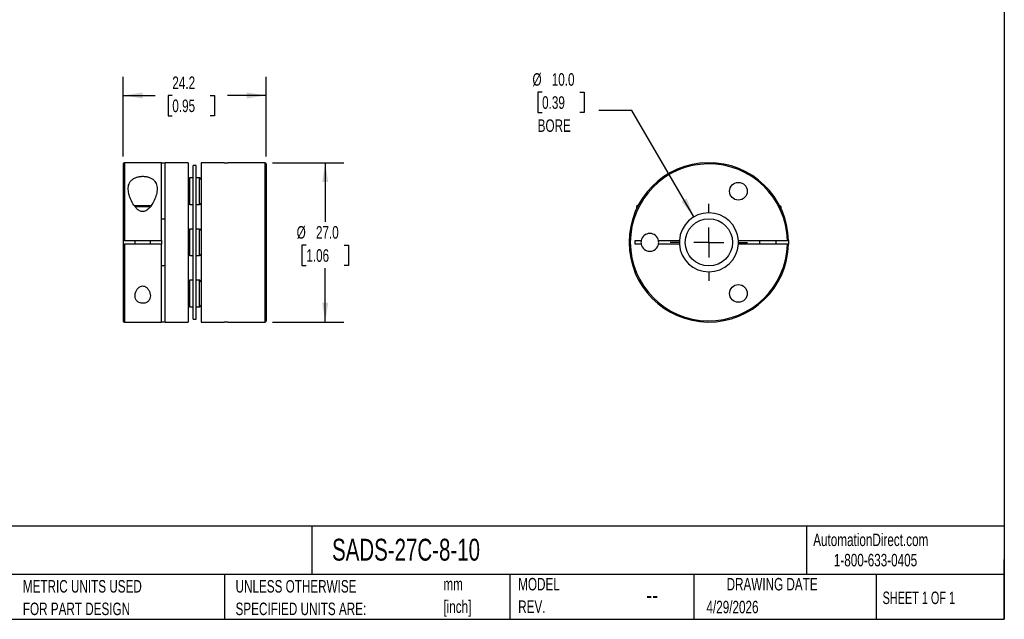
# Model space of a CAD drawing. Header units: millimetres. Extents: x 6 to 273, y 6 to 210.
# Tile 2 of 3: x 106 to 273, y 6 to 108. Entities that reach past the tile are written whole.
import ezdxf

# ---------------------------------------------------------------- set-up
doc = ezdxf.new("R2010")
doc.units = ezdxf.units.MM
doc.linetypes.add('SLD-Center', pattern=[19.05, 15.24, -1.27, 1.27, -1.27])
doc.linetypes.add('SLD-Solid', pattern=[0])
doc.layers.add('CENTER', color=40, linetype='SLD-Center')
doc.layers.add('DIMENSIONS', color=140, linetype='SLD-Solid', lineweight=25)
doc.layers.add('TEXT', color=140, linetype='SLD-Solid', lineweight=25)
doc.styles.add('SLDTEXTSTYLE0', font='TXT', dxfattribs={"width": 0.7})
doc.styles.add('SLDTEXTSTYLE1', font='TXT', dxfattribs={"width": 0.65})
doc.dimstyles.new('SLDDIMSTYLE0', dxfattribs={"dimtxt": 2.158008, "dimasz": 3.302, "dimexe": 0, "dimexo": 0.0625, "dimgap": 0.539502, "dimtad": 0, "dimtih": 1, "dimtoh": 1, "dimdec": 1, "dimrnd": 1e-09, "dimzin": 4, "dimdsep": 46, "dimtxsty": 'SLDTEXTSTYLE0', "dimsah": 1, "dimcen": 0.09, "dimadec": 0, "dimazin": 1, "dimtfac": 1, "dimtdec": 1, "dimtofl": 0, "dimtmove": 0, "dimatfit": 3, "dimfxl": 0, "dimfrac": 2, "dimtolj": 1, "dimtzin": 12, "dimarcsym": 0})
doc.dimstyles.new('SLDDIMSTYLE1', dxfattribs={"dimtxt": 2.158008, "dimasz": 3.302, "dimexe": 0, "dimexo": 0.0625, "dimgap": 0.539502, "dimtad": 0, "dimtih": 1, "dimtoh": 1, "dimdec": 1, "dimrnd": 1e-09, "dimzin": 12, "dimdsep": 46, "dimtxsty": 'SLDTEXTSTYLE0', "dimsah": 1, "dimcen": 0.09, "dimadec": 0, "dimazin": 3, "dimtfac": 1, "dimtdec": 1, "dimtofl": 0, "dimtmove": 0, "dimatfit": 3, "dimfxl": 0, "dimfrac": 2, "dimtolj": 1, "dimtzin": 12, "dimarcsym": 0})
doc.dimstyles.new('SLDDIMSTYLE2', dxfattribs={"dimtxt": 2.158008, "dimasz": 3.302, "dimexe": 0, "dimexo": 0.0625, "dimgap": 0.539502, "dimtad": 0, "dimtih": 1, "dimtoh": 1, "dimdec": 1, "dimrnd": 1e-09, "dimzin": 4, "dimdsep": 46, "dimtxsty": 'SLDTEXTSTYLE0', "dimsah": 1, "dimcen": 0, "dimadec": 0, "dimazin": 1, "dimtfac": 1, "dimtdec": 1, "dimtofl": 0, "dimtmove": 0, "dimatfit": 3, "dimfxl": 0, "dimfrac": 2, "dimtolj": 1, "dimtzin": 12, "dimarcsym": 0})

# ---------------------------------------------------------------- blocks, each defined once
blk = doc.blocks.new('SW_NOTE_0')
at = {"layer": 'TEXT', "color": 0, "char_height": 2.117, "attachment_point": 1, "style": 'SLDTEXTSTYLE0'}
for s, insert in [('mm', (0, 2.73)), ('[inch]', (0, -1.09))]:
    blk.add_mtext(s, dxfattribs=dict(at, insert=insert))
blk = doc.blocks.new('SW_NOTE_0_1')
at = {"layer": 'TEXT', "color": 0, "char_height": 2.1167, "attachment_point": 1, "style": 'SLDTEXTSTYLE0'}
for s, insert in [('UNLESS OTHERWISE', (0, 2.73)), ('SPECIFIED UNITS ARE:', (0, -1.09))]:
    blk.add_mtext(s, dxfattribs=dict(at, insert=insert))
blk = doc.blocks.new('SW_NOTE_0_5')
at = {"layer": 'TEXT', "color": 0, "char_height": 2.1167, "attachment_point": 1, "style": 'SLDTEXTSTYLE0'}
for s, insert in [('METRIC UNITS USED', (0, 2.73)), ('FOR PART DESIGN', (0, -1.09))]:
    blk.add_mtext(s, dxfattribs=dict(at, insert=insert))
blk = doc.blocks.new('SW_NOTE_0_6')
at = {"layer": 'TEXT', "color": 0, "char_height": 2.117, "attachment_point": 1, "style": 'SLDTEXTSTYLE0'}
for s, insert in [('MODEL', (0, 2.73)), ('REV.', (0, -1.09))]:
    blk.add_mtext(s, dxfattribs=dict(at, insert=insert))
blk = doc.blocks.new('_D')
at = {"layer": 'DIMENSIONS'}
for p, q in [((149.11, 83.72), (161.23, 83.72)), ((158.06, 83.72), (158.06, 73.67)), ((154.85, 69.75), (154.12, 69.75)), ((154.12, 69.75), (154.12, 66.32)), ((161.26, 69.75), (161.99, 69.75)), ((161.99, 69.75), (161.99, 66.32)), ((154.12, 66.32), (154.85, 66.32)), ((158.06, 56.72), (158.06, 65.84)), ((161.99, 66.32), (161.26, 66.32)), ((149.11, 56.72), (161.23, 56.72))]:
    blk.add_line(p, q, dxfattribs=at)
for points in [[(158.06, 83.72), (157.55, 80.42), (158.56, 80.42)], [(158.06, 56.72), (158.56, 60.02), (157.55, 60.02)]]:
    blk.add_solid(points, dxfattribs=at)
at = {"layer": 'DIMENSIONS', "char_height": 2.117, "attachment_point": 1, "style": 'SLDTEXTSTYLE0'}
for s, insert in [('%%c', (153.22, 72.97)), ('27.0', (156.48, 72.97)), ('1.06', (154.85, 69.05))]:
    blk.add_mtext(s, dxfattribs=dict(at, insert=insert))
blk = doc.blocks.new('_D_1')
at = {"layer": 'DIMENSIONS'}
for p, q in [((123.84, 84.79), (123.84, 98.28)), ((148.04, 84.79), (148.04, 98.28)), ((123.84, 95.11), (129.23, 95.11)), ((132.16, 95.11), (131.43, 95.11)), ((131.43, 95.11), (131.43, 91.68)), ((138.57, 95.11), (139.29, 95.11)), ((139.29, 95.11), (139.29, 91.68)), ((148.04, 95.11), (141.49, 95.11)), ((131.43, 91.68), (132.16, 91.68)), ((139.29, 91.68), (138.57, 91.68))]:
    blk.add_line(p, q, dxfattribs=at)
for points in [[(123.84, 95.11), (127.15, 94.6), (127.15, 95.61)], [(148.04, 95.11), (144.74, 95.61), (144.74, 94.6)]]:
    blk.add_solid(points, dxfattribs=at)
at = {"layer": 'DIMENSIONS', "char_height": 2.117, "attachment_point": 1, "style": 'SLDTEXTSTYLE0'}
for s, insert in [('24.2', (132.16, 98.32)), ('0.95', (132.16, 94.41))]:
    blk.add_mtext(s, dxfattribs=dict(at, insert=insert))
blk = doc.blocks.new('_D_2')
at = {"layer": 'DIMENSIONS'}
for p, q in [((194.78, 95.67), (194.05, 95.67)), ((194.05, 95.67), (194.05, 92.24)), ((201.19, 95.67), (201.91, 95.67)), ((201.91, 95.67), (201.91, 92.24)), ((194.05, 92.24), (194.78, 92.24)), ((201.91, 92.24), (201.19, 92.24)), ((209.96, 92.54), (204.41, 92.54)), ((220.5, 74.53), (209.96, 92.54))]:
    blk.add_line(p, q, dxfattribs=at)
blk.add_solid([(220.5, 74.53), (219.27, 77.64), (218.39, 77.13)], dxfattribs=at)
at = {"layer": 'DIMENSIONS', "char_height": 2.117, "attachment_point": 1, "style": 'SLDTEXTSTYLE0'}
for s, insert in [('%%c', (193.15, 98.88)), ('10.0', (196.41, 98.88)), ('0.39', (194.78, 94.97)), ('BORE', (194.03, 91.06))]:
    blk.add_mtext(s, dxfattribs=dict(at, insert=insert))
blk = doc.blocks.new('SW_CENTERMARKSYMBOL_0')
at = {"layer": 'CENTER', "color": 0}
for p, q in [((0, 5.08), (0, 6.54)), ((0, 0), (0, 2.54)), ((-5.08, 0), (-6.54, 0)), ((0, 0), (-2.54, 0)), ((0, 0), (0, -2.54)), ((0, 0), (2.54, 0)), ((5.08, 0), (6.54, 0)), ((0, -5.08), (0, -6.54))]:
    blk.add_line(p, q, dxfattribs=at)

msp = doc.modelspace()

# ---------------------------------------------------------------- linework, layer by layer
for p, q in [((123.84, 83.52), (123.84, 70.52)), ((130.34, 83.72), (124.04, 83.72)), ((124.04, 83.72), (124.04, 70.52)), ((130.34, 83.72), (130.94, 83.72)), ((130.34, 70.52), (130.34, 83.72)), ((134.84, 83.72), (130.94, 83.72)), ((130.94, 56.72), (130.94, 83.72)), ((134.84, 83.72), (134.84, 56.72)), ((140.94, 83.72), (137.04, 83.72)), ((137.04, 83.72), (137.04, 56.72)), ((140.94, 83.72), (141.54, 83.72)), ((147.84, 83.72), (141.54, 83.72)), ((147.84, 83.72), (147.84, 56.72)), ((148.04, 83.52), (148.04, 56.92)), ((136.19, 83.22), (135.69, 83.22)), ((135.69, 70.22), (135.69, 83.22)), ((136.19, 70.22), (136.19, 83.22)), ((135.69, 81.13), (135.14, 81.13)), ((135.14, 78.88), (135.14, 81.13)), ((136.74, 81.13), (136.19, 81.13)), ((136.74, 78.88), (136.74, 81.13)), ((135.14, 76.63), (135.14, 78.88)), ((136.74, 76.63), (136.74, 78.88)), ((125.68, 76.47), (128.61, 76.47)), ((125.84, 76.27), (128.47, 76.27)), ((135.14, 76.63), (135.69, 76.63)), ((136.19, 76.63), (136.74, 76.63)), ((210.97, 76.47), (210.77, 76.27)), ((210.77, 76.27), (210.77, 75.89)), ((210.77, 76.27), (210.96, 76.27)), ((210.97, 76.47), (211.06, 76.47)), ((234.99, 76.47), (235.02, 76.47)), ((235.27, 76.22), (235.02, 76.47)), ((235.12, 76.22), (235.27, 76.22)), ((235.27, 75.89), (235.27, 76.22)), ((130.34, 74.22), (130.94, 74.22)), ((135.69, 72.47), (135.14, 72.47)), ((135.14, 70.22), (135.14, 72.47)), ((136.74, 72.47), (136.19, 72.47)), ((136.74, 70.22), (136.74, 72.47)), ((123.84, 70.52), (123.84, 69.92)), ((124.04, 70.52), (130.34, 70.52)), ((125.84, 70.52), (125.84, 69.92)), ((128.44, 69.92), (128.44, 70.52)), ((130.34, 70.52), (130.34, 69.92)), ((135.14, 67.97), (135.14, 70.22)), ((135.69, 57.22), (135.69, 70.22)), ((136.19, 57.22), (136.19, 70.22)), ((136.74, 67.97), (136.74, 70.22)), ((210.52, 70.52), (211.55, 70.52)), ((210.52, 69.92), (210.52, 70.52)), ((214.49, 70.52), (218.03, 70.52)), ((228.02, 70.52), (236.32, 70.52)), ((231.62, 70.52), (231.62, 69.92)), ((234.42, 69.92), (234.42, 70.52)), ((236.52, 70.52), (236.52, 69.92)), ((123.84, 69.92), (123.84, 56.92)), ((130.34, 69.92), (124.04, 69.92)), ((124.04, 69.92), (124.04, 56.72)), ((130.34, 56.72), (130.34, 69.92)), ((211.55, 69.92), (210.52, 69.92)), ((218.03, 69.92), (214.49, 69.92)), ((236.32, 69.92), (228.02, 69.92)), ((135.14, 67.97), (135.69, 67.97)), ((136.19, 67.97), (136.74, 67.97)), ((130.94, 66.22), (130.34, 66.22)), ((135.69, 63.81), (135.14, 63.81)), ((135.14, 61.56), (135.14, 63.81)), ((136.74, 63.81), (136.19, 63.81)), ((136.74, 61.56), (136.74, 63.81)), ((135.14, 59.31), (135.14, 61.56)), ((136.74, 59.31), (136.74, 61.56)), ((135.14, 59.31), (135.69, 59.31)), ((136.19, 59.31), (136.74, 59.31)), ((124.04, 56.72), (130.34, 56.72)), ((130.94, 56.72), (130.34, 56.72)), ((130.94, 56.72), (134.84, 56.72)), ((135.69, 57.22), (136.19, 57.22)), ((137.04, 56.72), (140.94, 56.72)), ((141.54, 56.72), (140.94, 56.72)), ((141.54, 56.72), (147.84, 56.72))]:
    msp.add_line(p, q)
for centre, radius in [((228.02, 78.88), 1.5), ((223.02, 70.22), 4), ((228.02, 61.56), 1.5)]:
    msp.add_circle(centre, radius)
for centre, radius, start, end in [((124.04, 83.52), 0.2, 90, 180), ((147.84, 83.52), 0.2, 0, 90), ((223.02, 70.22), 13.5, 1.2733, 358.7267), ((223.02, 70.22), 13.3, 1.2925, 358.7075), ((135.14, 80.83), 0.3, 90, 180), ((136.74, 80.83), 0.3, 0, 90), ((135.14, 76.93), 0.3, 180, 270), ((136.74, 76.93), 0.3, 270, 0), ((223.02, 70.22), 5, 3.4398, 176.5602), ((135.14, 72.17), 0.3, 90, 180), ((136.74, 72.17), 0.3, 0, 90), ((213.02, 70.22), 1.5, 11.537, 168.463), ((213.02, 70.22), 1.5, 168.463, 191.537), ((213.02, 70.22), 1.5, 348.463, 11.537), ((223.02, 70.22), 5, 176.5602, 183.4398), ((223.02, 70.22), 5, 356.5602, 3.4398), ((213.02, 70.22), 1.5, 191.537, 348.463), ((223.02, 70.22), 5, 183.4398, 356.5602), ((135.14, 68.27), 0.3, 180, 270), ((136.74, 68.27), 0.3, 270, 0), ((135.14, 63.51), 0.3, 90, 180), ((136.74, 63.51), 0.3, 0, 90), ((135.14, 59.61), 0.3, 180, 270), ((136.74, 59.61), 0.3, 270, 0), ((124.04, 56.92), 0.2, 180, 270), ((147.84, 56.92), 0.2, 270, 0)]:
    msp.add_arc(centre, radius, start, end)
for points, knots in [([(129.59, 79.29), (129.59, 79.44), (129.58, 79.6), (129.53, 79.89), (129.49, 80.04), (129.37, 80.31), (129.3, 80.44), (129.11, 80.68), (129, 80.8), (128.74, 81), (128.58, 81.09), (128.24, 81.24), (128.06, 81.3), (127.76, 81.36), (127.66, 81.37), (127.45, 81.4), (127.34, 81.41), (127.03, 81.41), (126.82, 81.4), (126.41, 81.34), (126.22, 81.29), (125.86, 81.16), (125.69, 81.08), (125.41, 80.9), (125.28, 80.79), (125.07, 80.56), (124.99, 80.43), (124.85, 80.17), (124.8, 80.03), (124.73, 79.74), (124.71, 79.59), (124.69, 79.28), (124.7, 79.13), (124.73, 78.81), (124.75, 78.65), (124.82, 78.32), (124.87, 78.16), (124.98, 77.83), (125.04, 77.66), (125.26, 77.16), (125.43, 76.83), (125.76, 76.36), (125.88, 76.2), (126.08, 75.98), (126.15, 75.91), (126.3, 75.78), (126.38, 75.71), (126.64, 75.55), (126.84, 75.46), (127.16, 75.43), (127.27, 75.44), (127.47, 75.49), (127.57, 75.52), (127.76, 75.62), (127.84, 75.67), (128.01, 75.79), (128.08, 75.86), (128.3, 76.07), (128.42, 76.22), (128.77, 76.69), (128.95, 77.01), (129.26, 77.67), (129.38, 78.01), (129.55, 78.66), (129.59, 78.98), (129.59, 79.29)], [0, 0, 0, 0, 0.03125, 0.03125, 0.0625, 0.0625, 0.09375, 0.09375, 0.125, 0.125, 0.15625, 0.15625, 0.1875, 0.1875, 0.203125, 0.203125, 0.21875, 0.21875, 0.25, 0.25, 0.28125, 0.28125, 0.3125, 0.3125, 0.34375, 0.34375, 0.375, 0.375, 0.40625, 0.40625, 0.4375, 0.4375, 0.46875, 0.46875, 0.5, 0.5, 0.53125, 0.53125, 0.5625, 0.5625, 0.625, 0.625, 0.65625, 0.65625, 0.671875, 0.671875, 0.6875, 0.6875, 0.71875, 0.71875, 0.734375, 0.734375, 0.75, 0.75, 0.765625, 0.765625, 0.78125, 0.78125, 0.8125, 0.8125, 0.875, 0.875, 0.9375, 0.9375, 1, 1, 1, 1]), ([(124.04, 70.52), (123.99, 70.52), (123.94, 70.52), (123.87, 70.52), (123.84, 70.52), (123.84, 70.52)], [0, 0, 0, 0, 0.5, 0.5, 1, 1, 1, 1]), ([(236.32, 70.52), (236.37, 70.52), (236.43, 70.52), (236.5, 70.52), (236.52, 70.52), (236.52, 70.52)], [0, 0, 0, 0, 0.5, 0.5, 1, 1, 1, 1]), ([(123.84, 69.92), (123.84, 69.92), (123.87, 69.92), (123.94, 69.92), (123.99, 69.92), (124.04, 69.92)], [0, 0, 0, 0, 0.5, 0.5, 1, 1, 1, 1]), ([(236.52, 69.92), (236.52, 69.92), (236.5, 69.92), (236.43, 69.92), (236.37, 69.92), (236.32, 69.92)], [0, 0, 0, 0, 0.5, 0.5, 1, 1, 1, 1]), ([(128.44, 61.15), (128.44, 61.31), (128.42, 61.47), (128.33, 61.8), (128.26, 61.96), (128.08, 62.27), (127.97, 62.42), (127.74, 62.62), (127.66, 62.68), (127.48, 62.77), (127.38, 62.81), (127.16, 62.84), (127.05, 62.83), (126.84, 62.78), (126.74, 62.74), (126.48, 62.58), (126.34, 62.44), (126.12, 62.14), (126.04, 61.98), (125.91, 61.66), (125.87, 61.5), (125.84, 61.17), (125.84, 61.01), (125.9, 60.71), (125.96, 60.56), (126.15, 60.29), (126.27, 60.17), (126.6, 59.98), (126.8, 59.92), (127.24, 59.88), (127.46, 59.91), (127.84, 60.05), (127.99, 60.16), (128.23, 60.4), (128.32, 60.54), (128.42, 60.83), (128.44, 60.99), (128.44, 61.15)], [0, 0, 0, 0, 0.0625, 0.0625, 0.125, 0.125, 0.1875, 0.1875, 0.21875, 0.21875, 0.25, 0.25, 0.28125, 0.28125, 0.3125, 0.3125, 0.375, 0.375, 0.4375, 0.4375, 0.5, 0.5, 0.5625, 0.5625, 0.625, 0.625, 0.6875, 0.6875, 0.75, 0.75, 0.8125, 0.8125, 0.875, 0.875, 0.9375, 0.9375, 1, 1, 1, 1])]:
    msp.add_open_spline(points, degree=3, knots=knots)
at = {"layer": 'TEXT'}
for p, q in [((273.05, 209.55), (273.05, 6.35)), ((273.05, 22.13), (6.35, 22.13)), ((155.76, 22.13), (155.76, 13.97)), ((239.58, 22.13), (239.58, 13.97)), ((273.05, 6.35), (273.05, 16.51)), ((273.05, 13.97), (6.35, 13.97)), ((141, 13.97), (141, 6.35)), ((189.3, 13.97), (189.3, 6.35)), ((220.47, 13.97), (220.47, 6.35)), ((251.35, 13.97), (251.35, 6.35)), ((6.35, 6.35), (273.05, 6.35))]:
    msp.add_line(p, q, dxfattribs=at)

# ---------------------------------------------------------------- block references
at = {"layer": 'CENTER'}
msp.add_blockref('SW_CENTERMARKSYMBOL_0', (223.02, 70.22), dxfattribs=at)
at = {"layer": 'TEXT'}
for name, p in [('SW_NOTE_0_6', (190.73, 10.64)), ('SW_NOTE_0_5', (106.85, 10.27)), ('SW_NOTE_0_1', (142.87, 10.27)), ('SW_NOTE_0', (178.06, 10.63))]:
    msp.add_blockref(name, p, dxfattribs=at)

# ---------------------------------------------------------------- texts
for s, insert, char_height, attachment_point, style in [('SADS-27C-8-10', (159.21, 20), 3.7042, 1, 'SLDTEXTSTYLE0'), ('AutomationDirect.com', (240.69, 20.88), 2.1167, 1, 'SLDTEXTSTYLE0'), ('1-800-633-0405', (244.19, 17.44), 2.1167, 1, 'SLDTEXTSTYLE0'), ('DRAWING DATE', (233.73, 13.36), 2.1167, 2, 'SLDTEXTSTYLE0'), ('--', (212.43, 12.08), 3.175, 1, 'SLDTEXTSTYLE0'), ('SHEET 1 OF 1', (252.44, 11.05), 2.1167, 1, 'SLDTEXTSTYLE1'), ('4/29/2026', (222.61, 9.49), 2.117, 1, 'SLDTEXTSTYLE0')]:
    msp.add_mtext(s, dxfattribs=dict(at, insert=insert, char_height=char_height, attachment_point=attachment_point, style=style))

# ---------------------------------------------------------------- dimensions: what is measured, and where the dimension line sits
at = {"layer": 'DIMENSIONS'}
dim = msp.add_diameter_dim_2p(p1=(225.55, 65.9), p2=(220.5, 74.53), text='<>\\PBORE', dimstyle='SLDDIMSTYLE2', dxfattribs=at)
dim.commit()
dim.dimension.update_dxf_attribs({"geometry": '_D_2', "text_midpoint": (197.98, 93.96), "dimtype": 163})
dim = msp.add_linear_dim(base=(123.84, 95.11), p1=(148.04, 83.52), p2=(123.84, 83.52), dimstyle='SLDDIMSTYLE1', dxfattribs=at)
dim.commit()
dim.dimension.update_dxf_attribs({"geometry": '_D_1', "text_midpoint": (135.36, 95.11), "dimtype": 160})
dim = msp.add_linear_dim(base=(158.06, 56.72), p1=(147.84, 83.72), p2=(147.84, 56.72), angle=90, text='%%c<>', dimstyle='SLDDIMSTYLE0', dxfattribs=at)
dim.commit()
dim.dimension.update_dxf_attribs({"geometry": '_D', "text_midpoint": (158.06, 69.75), "dimtype": 160})

doc.saveas('drawing.dxf')
